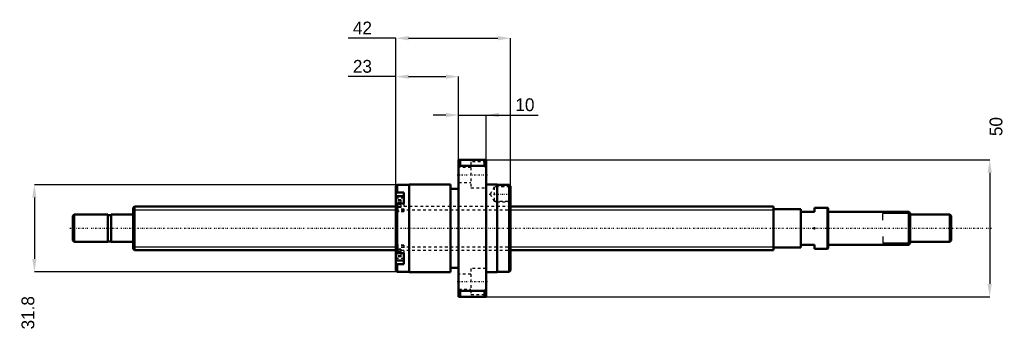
# Model space of a CAD drawing. Header units: millimetres. Extents: x -41 to 318, y -38 to 76.
import ezdxf

# ---------------------------------------------------------------- set-up
doc = ezdxf.new("R2010")
doc.units = ezdxf.units.MM
doc.linetypes.add('Center', pattern=[1.5, 0.45, -0.5, 0.05, -0.5])
doc.linetypes.add('Dashed', pattern=[2, 1, -1])
for name, color, linetype, lineweight in [('2d ConnectionPoints', 7, 'Continuous', 50), ('AM_0', 7, 'Continuous', 50), ('AM_4', 3, 'Continuous', 25), ('AM_5', 3, 'Continuous', 25), ('AM_7', 7, 'Center', 25), ('AM_9', 6, 'Dashed', 25)]:
    doc.layers.add(name, color=color, linetype=linetype, lineweight=lineweight)
doc.dimstyles.new('ISO-25', dxfattribs={"dimtxt": 2.5, "dimasz": 2.5, "dimexe": 1.25, "dimexo": 0.625, "dimtad": 1, "dimtxsty": 'Standard', "dimcen": 2.5, "dimadec": 0, "dimazin": 0, "dimtfac": 1, "dimtmove": 0, "dimatfit": 3, "dimfxl": 0, "dimarcsym": 0})

# ---------------------------------------------------------------- blocks, each defined once
blk = doc.blocks.new('1_BNK_1616_3_6G0_321LC5Y0_Nut_0_in_BNK1616_3_6G0_321LC5Y_1380__4')
at = {"layer": 'AM_0'}
for p, q in [((129, 25), (119, 25)), ((119, 25), (119, -25)), ((119, 22.25), (119.5, 22.87)), ((119.5, 25), (119.5, 22.87)), ((119.5, 22.87), (128.5, 22.87)), ((128.5, 25), (128.5, 22.87)), ((128.5, 22.87), (129, 22.25)), ((129, 25), (129, -25)), ((96.5, 15.9), (96, 15.4)), ((96, 15.4), (96, -15.4)), ((100.9, 15.9), (96.5, 15.9)), ((96.5, 15.9), (96.5, 13.08)), ((100.9, 16), (100.9, -16)), ((116, 16), (100.9, 16)), ((116, 16), (116, -16)), ((119, 14.4), (116, 14.4)), ((133.1, 16), (129, 16)), ((133.1, 16), (133.1, -16)), ((137.5, 15.9), (133.1, 15.9)), ((137.5, 15.9), (137.5, -15.9)), ((137.96, 15.44), (137.5, 15.9)), ((138, 15.38), (137.95, 15.45)), ((138, 15.38), (138, -15.4)), ((96, 12.72), (96.5, 13.08)), ((99, 11.77), (96.27, 11.77)), ((99, 13.08), (96.5, 13.08)), ((99, 13.08), (99, 9.05)), ((96.5, 9.05), (96, 8.69)), ((99, 9.05), (96.5, 9.05)), ((96.5, 9.05), (96.5, -9.05)), ((96, -8.69), (96.5, -9.05)), ((99, -9.05), (96.5, -9.05)), ((99, -9.05), (99, -13.08)), ((96.5, -13.08), (96, -12.72)), ((96.27, -11.77), (99, -11.77)), ((99, -13.08), (96.5, -13.08)), ((96.5, -13.08), (96.5, -15.9)), ((96, -15.4), (96.5, -15.9)), ((96.5, -15.9), (100.9, -15.9)), ((100.9, -16), (116, -16)), ((116, -14.4), (119, -14.4)), ((129, -16), (133.1, -16)), ((133.1, -15.9), (137.5, -15.9)), ((137.5, -15.9), (138, -15.4)), ((119.5, -22.87), (119, -22.25)), ((119, -25), (129, -25)), ((119.5, -22.87), (119.5, -25)), ((128.5, -22.87), (119.5, -22.87)), ((129, -22.25), (128.5, -22.87)), ((128.5, -22.87), (128.5, -25))]:
    blk.add_line(p, q, dxfattribs=at)
for centre, start, end in [((96.27, 11.49), 90, 180), ((96.27, -11.49), 180, 270)]:
    blk.add_arc(centre, 0.275, start, end, dxfattribs=at)
at = {"layer": 'AM_4'}
for p, q in [((96.27, 11.77), (96.27, 8.88)), ((96.27, -8.88), (96.27, -11.77))]:
    blk.add_line(p, q, dxfattribs=at)
at = {"layer": 'AM_5', "linetype": 'Dashed'}
for p, q in [((132.3, 15.09), (133, 15.5)), ((137.9, 15.5), (133, 15.5)), ((133, 15.5), (133, 9.5)), ((132.3, 9.91), (133, 9.5)), ((138, 9.5), (133, 9.5))]:
    blk.add_line(p, q, dxfattribs=at)
at = {"layer": 'AM_7'}
for p, q in [((118.5, 19.49), (129.5, 19.49)), ((130.12, 12.5), (138.38, 12.5)), ((95.85, 9.02), (99.15, 9.02)), ((95.85, -9.02), (99.15, -9.02)), ((118.5, -19.49), (129.5, -19.49))]:
    blk.add_line(p, q, dxfattribs=at)
at = {"layer": 'AM_9'}
for p, q in [((123.5, 22.24), (119, 22.24)), ((123.5, 24.24), (123.5, 14.74)), ((129, 24.24), (123.5, 24.24)), ((119, 16.74), (123.5, 16.74)), ((123.5, 14.74), (129, 14.74)), ((132, 15.09), (130.5, 12.5)), ((132, 15.09), (132, 9.91)), ((137.59, 15.09), (132, 15.09)), ((137.95, 15.45), (137.59, 15.09)), ((137.59, 15.09), (137.59, 9.91)), ((99, 11.03), (96, 11.03)), ((130.5, 12.5), (132, 9.91)), ((97.85, 10.41), (96, 10.41)), ((97.85, 10.04), (96, 10.04)), ((97.85, 9.39), (96, 9.39)), ((97.85, 8.64), (96, 8.64)), ((138, 8), (96, 8)), ((97.85, 7.99), (96, 7.99)), ((97.85, 7.62), (96, 7.62)), ((96.27, 8.88), (96.27, 6.27)), ((97.85, 10.41), (97.85, 7.62)), ((99, 9.05), (99, 6.17)), ((132, 9.91), (137.59, 9.91)), ((137.59, 9.91), (138, 9.5)), ((99, 7), (96, 7)), ((96, 6.17), (99, 6.17)), ((96.27, 6.27), (99, 6.27)), ((99, -6.17), (96, -6.17)), ((99, -7), (96, -7)), ((96.27, -6.27), (96.27, -8.88)), ((99, -6.27), (96.27, -6.27)), ((99, -6.17), (99, -9.05)), ((97.85, -7.62), (96, -7.62)), ((97.85, -7.99), (96, -7.99)), ((96, -8), (138, -8)), ((97.85, -8.64), (96, -8.64)), ((97.85, -9.39), (96, -9.39)), ((97.85, -10.04), (96, -10.04)), ((97.85, -10.41), (96, -10.41)), ((97.85, -7.62), (97.85, -10.41)), ((99, -11.03), (96, -11.03)), ((123.5, -16.74), (119, -16.74)), ((123.5, -14.74), (123.5, -24.24)), ((129, -14.74), (123.5, -14.74)), ((119, -22.24), (123.5, -22.24)), ((123.5, -24.24), (129, -24.24))]:
    blk.add_line(p, q, dxfattribs=at)
for centre, start, end in [((96.27, 6.54), 180, 270), ((96.27, -6.54), 90, 180)]:
    blk.add_arc(centre, 0.275, start, end, dxfattribs=at)
blk = doc.blocks.new('2_BNK_1616_3_6G0_321LC5Y_Shaft_0_in_BNK1616_3_6G0_321LC5Y_1380__4')
at = {"layer": 'AM_0'}
for p, q in [((0.5, 8), (0, 7.5)), ((0, 7.5), (0, -7.5)), ((0.5, 8), (0.5, -8)), ((96, 8), (0.5, 8)), ((234, 8), (138, 8)), ((234, 8), (234, -8)), ((253.8, 7.5), (249, 7.5)), ((249, 7.5), (249, 6)), ((254, 7.3), (253.8, 7.5)), ((253.8, 7.5), (253.8, -7.5)), ((254, 7.3), (254, -7.3)), ((-21.5, 5), (-22, 4.5)), ((-22, 4.5), (-22, -4.5)), ((-21.5, 5), (-21.5, -5)), ((-9.15, 5), (-21.5, 5)), ((-9.15, 5), (-9.15, -5)), ((-8, 4.8), (-9.15, 4.8)), ((-8, 5), (-8, -5)), ((-0.2, 5), (-8, 5)), ((244, 7), (234, 7)), ((244, 7), (244, -7)), ((244, 6), (249, 6)), ((283.5, 6), (254.2, 6)), ((284, 5.5), (283.5, 6)), ((283.5, 6), (283.5, -6)), ((284, 5.5), (284, -5.5)), ((298.5, 5), (284, 5)), ((298.5, 5), (298.5, -5)), ((299, 4.5), (298.5, 5)), ((299, 4.5), (299, -4.5)), ((-22, -4.5), (-21.5, -5)), ((-21.5, -5), (-9.15, -5)), ((-9.15, -4.8), (-8, -4.8)), ((-8, -5), (-0.2, -5)), ((234, -7), (244, -7)), ((249, -6), (244, -6)), ((249, -6), (249, -7.5)), ((254.2, -6), (283.5, -6)), ((283.5, -6), (284, -5.5)), ((284, -5), (298.5, -5)), ((298.5, -5), (299, -4.5)), ((0, -7.5), (0.5, -8)), ((0.5, -8), (96, -8)), ((138, -8), (234, -8)), ((249, -7.5), (253.8, -7.5)), ((253.8, -7.5), (254, -7.3))]:
    blk.add_line(p, q, dxfattribs=at)
for centre, start, end in [((-0.2, 5.2), 270, 0), ((254.2, 6.2), 180, 270), ((-0.2, -5.2), 360, 90), ((254.2, -6.2), 90, 180)]:
    blk.add_arc(centre, 0.2, start, end, dxfattribs=at)
at = {"layer": 'AM_4'}
for p, q in [((-0.2, 5), (-0.2, -5)), ((254.2, 6), (254.2, -6))]:
    blk.add_line(p, q, dxfattribs=at)
at = {"layer": 'AM_5'}
for p, q in [((0, 6.773), (96, 6.773)), ((138, 6.773), (234, 6.773)), ((234, 4), (234, 6.773)), ((284, 5.3865), (274, 5.3865)), ((274, 3), (274, 5.3865)), ((274, -3), (274, -5.3865)), ((0, -6.773), (96, -6.773)), ((138, -6.773), (234, -6.773)), ((234, -4), (234, -6.773)), ((284, -5.3865), (274, -5.3865))]:
    blk.add_line(p, q, dxfattribs=at)
at = {"layer": 'AM_5', "linetype": 'Dashed'}
for p, q in [((96, 6.773), (138, 6.773)), ((96, -6.773), (138, -6.773))]:
    blk.add_line(p, q, dxfattribs=at)
at = {"layer": 'AM_7'}
blk.add_line((-23.1, 0), (313.95, 0), dxfattribs=at)
at = {"layer": 'AM_9'}
for p, q in [((138, 8), (96, 8)), ((96, -8), (138, -8))]:
    blk.add_line(p, q, dxfattribs=at)
blk = doc.blocks.new('*D3')
at = {"layer": 'AM_5', "color": 0, "lineweight": -2}
for p, q in [((96, 55.42), (78.64, 55.42)), ((96, 15.4), (96, 55.42)), ((100.68, 55.42), (114.32, 55.42)), ((119, 25), (119, 55.42))]:
    blk.add_line(p, q, dxfattribs=at)
at = {"layer": 'AM_5', "color": 0}
for points in [[(100.68, 56.2), (100.68, 54.64), (96, 55.42)], [(114.32, 54.64), (114.32, 56.2), (119, 55.42)]]:
    blk.add_solid(points, dxfattribs=at)
at = {"layer": 'Defpoints', "color": 0}
for p in [(119, 55.42), (119, 25), (96, 15.4)]:
    blk.add_point(p, dxfattribs=at)
at = {"layer": 'AM_5', "color": 0, "insert": (83.83, 59.16), "char_height": 4.68, "attachment_point": 5}
blk.add_mtext('23', dxfattribs=at)
blk = doc.blocks.new('*D4')
at = {"layer": 'AM_5', "color": 0, "lineweight": -2}
for p, q in [((96.5, 15.9), (-36.04, 15.9)), ((-36.04, 11.22), (-36.04, -11.22)), ((96.5, -15.9), (-36.04, -15.9))]:
    blk.add_line(p, q, dxfattribs=at)
at = {"layer": 'AM_5', "color": 0}
for points in [[(-35.26, 11.22), (-36.82, 11.22), (-36.04, 15.9)], [(-36.82, -11.22), (-35.26, -11.22), (-36.04, -15.9)]]:
    blk.add_solid(points, dxfattribs=at)
at = {"layer": 'Defpoints', "color": 0}
for p in [(96.5, 15.9), (-36.04, -15.9), (96.5, -15.9)]:
    blk.add_point(p, dxfattribs=at)
at = {"layer": 'AM_5', "color": 0, "insert": (-38.38, -30.876), "char_height": 4.68, "attachment_point": 5, "rotation": 90}
blk.add_mtext('31.8', dxfattribs=at)
blk = doc.blocks.new('*D5')
at = {"layer": 'AM_5', "color": 0, "lineweight": -2}
for p, q in [((114.32, 41.38), (109.64, 41.38)), ((119, 25), (119, 41.38)), ((119, 41.38), (129, 41.38)), ((129, 25), (129, 41.38)), ((129, 41.38), (148.08, 41.38)), ((133.68, 41.38), (138.36, 41.38))]:
    blk.add_line(p, q, dxfattribs=at)
at = {"layer": 'AM_5', "color": 0}
for points in [[(114.32, 40.6), (114.32, 42.16), (119, 41.38)], [(133.68, 42.16), (133.68, 40.6), (129, 41.38)]]:
    blk.add_solid(points, dxfattribs=at)
at = {"layer": 'Defpoints', "color": 0}
for p in [(129, 41.38), (119, 25), (129, 25)]:
    blk.add_point(p, dxfattribs=at)
at = {"layer": 'AM_5', "color": 0, "insert": (143.22, 45.12), "char_height": 4.68, "attachment_point": 5}
blk.add_mtext('10', dxfattribs=at)
blk = doc.blocks.new('*D6')
at = {"layer": 'AM_5', "color": 0, "lineweight": -2}
for p, q in [((96, 69.46), (78.64, 69.46)), ((96, 15.4), (96, 69.46)), ((100.68, 69.46), (133.32, 69.46)), ((138, 15.4), (138, 69.46))]:
    blk.add_line(p, q, dxfattribs=at)
at = {"layer": 'AM_5', "color": 0}
for points in [[(100.68, 70.24), (100.68, 68.68), (96, 69.46)], [(133.32, 68.68), (133.32, 70.24), (138, 69.46)]]:
    blk.add_solid(points, dxfattribs=at)
at = {"layer": 'Defpoints', "color": 0}
for p in [(138, 69.46), (96, 15.4), (138, 15.4)]:
    blk.add_point(p, dxfattribs=at)
at = {"layer": 'AM_5', "color": 0, "insert": (83.83, 73.2), "char_height": 4.68, "attachment_point": 5}
blk.add_mtext('42', dxfattribs=at)
blk = doc.blocks.new('*D7')
at = {"layer": 'AM_5', "color": 0, "lineweight": -2}
for p, q in [((129, 25), (313.04, 25)), ((313.04, 20.32), (313.04, -20.32)), ((129, -25), (313.04, -25))]:
    blk.add_line(p, q, dxfattribs=at)
at = {"layer": 'AM_5', "color": 0}
for points in [[(313.82, 20.32), (312.26, 20.32), (313.04, 25)], [(312.26, -20.32), (313.82, -20.32), (313.04, -25)]]:
    blk.add_solid(points, dxfattribs=at)
at = {"layer": 'Defpoints', "color": 0}
for p in [(129, 25), (129, -25), (313.04, -25)]:
    blk.add_point(p, dxfattribs=at)
at = {"layer": 'AM_5', "color": 0, "insert": (315.38, 37.168), "char_height": 4.68, "attachment_point": 5, "rotation": 90}
blk.add_mtext('50', dxfattribs=at)

msp = doc.modelspace()

# ---------------------------------------------------------------- linework, layer by layer
at = {"layer": '2d ConnectionPoints'}
for p in [(0, 0), (249, 0)]:
    msp.add_point(p, dxfattribs=at)

# ---------------------------------------------------------------- block references
for name in ['1_BNK_1616_3_6G0_321LC5Y0_Nut_0_in_BNK1616_3_6G0_321LC5Y_1380__4', '2_BNK_1616_3_6G0_321LC5Y_Shaft_0_in_BNK1616_3_6G0_321LC5Y_1380__4']:
    msp.add_blockref(name, (0, 0))

# ---------------------------------------------------------------- dimensions: what is measured, and where the dimension line sits
at = {"layer": 'AM_5'}
for base, p1, p2, text, picture, middle in [((138, 69.46), (96, 15.4), (138, 15.4), '42', '*D6', (83.832, 69.46)), ((119, 55.42), (96, 15.4), (119, 25), '23', '*D3', (83.832, 55.42)), ((129, 41.38), (119, 25), (129, 25), '10', '*D5', (143.218, 41.38))]:
    dim = msp.add_linear_dim(base=base, p1=p1, p2=p2, text=text, dimstyle='ISO-25', override={"dimtxt": 4.68, "dimasz": 4.68, "dimexe": 0, "dimexo": 0, "dimgap": 1.404}, dxfattribs=at)
    dim.commit()
    dim.dimension.update_dxf_attribs({"geometry": picture, "text_midpoint": middle, "dimtype": 160})
for base, p1, p2, text, picture, middle in [((313.04, -25), (129, 25), (129, -25), '50', '*D7', (315.38, 37.168)), ((-36.04, -15.9), (96.5, 15.9), (96.5, -15.9), '31.8', '*D4', (-38.38, -30.876))]:
    dim = msp.add_linear_dim(base=base, p1=p1, p2=p2, angle=90, text=text, dimstyle='ISO-25', override={"dimtxt": 4.68, "dimasz": 4.68, "dimexe": 0, "dimexo": 0, "dimgap": 1.404}, dxfattribs=at)
    dim.commit()
    dim.dimension.update_dxf_attribs({"geometry": picture, "text_midpoint": middle, "dimtype": 160, "text_rotation": 90})

doc.saveas('drawing.dxf')
